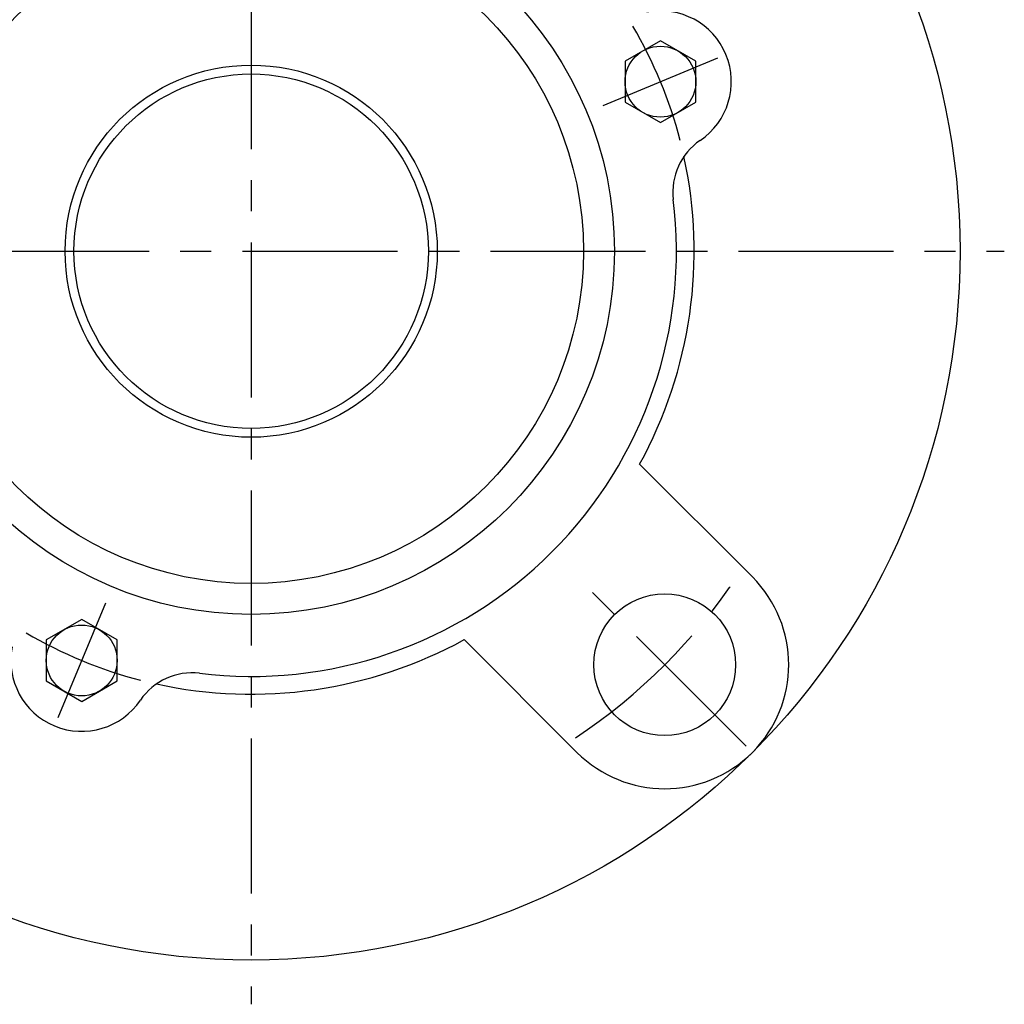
# Model space of a CAD drawing. Extents: x -85 to 182, y -85 to 182.
# Tile 2 of 11: x -26 to 85, y -85 to 26. Entities that reach past the tile are written whole.
import ezdxf

# ---------------------------------------------------------------- set-up
doc = ezdxf.new("R2010")
doc.units = 0
doc.header["$LTSCALE"] = 14
doc.linetypes.add('CENTER', pattern=[2, 1.25, -0.25, 0.25, -0.25])
doc.layers.get('0').update_dxf_attribs({"linetype": 'CONTINUOUS'})
doc.layers.add('CENTER', color=1, linetype='CENTER')

msp = doc.modelspace()

# ---------------------------------------------------------------- linework, layer by layer
for p, q in [((46.19, 23.75), (42.19, 21.44)), ((50.19, 21.44), (46.19, 23.75)), ((42.19, 21.44), (42.19, 16.82)), ((50.19, 16.82), (50.19, 21.44)), ((42.19, 16.82), (46.19, 14.52)), ((46.19, 14.52), (50.19, 16.82)), ((56.57, -36.77), (43.84, -24.04)), ((-19.13, -41.58), (-23.13, -43.88)), ((-15.13, -43.88), (-19.13, -41.58)), ((-23.13, -43.88), (-23.13, -48.5)), ((-15.13, -48.5), (-15.13, -43.88)), ((36.77, -56.57), (24.04, -43.84)), ((-23.13, -48.5), (-19.13, -50.81)), ((-19.13, -50.81), (-15.13, -48.5))]:
    msp.add_line(p, q)
for centre, radius in [((0, 0), 80), ((0, 0), 41), ((0, 0), 37.5), ((46.19, 19.13), 4), ((0, 0), 21), ((0, 0), 20), ((46.67, -46.67), 8), ((-19.13, -46.19), 4)]:
    msp.add_circle(centre, radius)
for centre, radius, start, end in [((46.19, 19.13), 8, 304.037, 100.963), ((54.59, 6.7), 7, 124.037, 187.0013), ((0, 0), 50, 331.2602, 12.3558), ((0, 0), 48, 262.9987, 7.0013), ((46.67, -46.67), 14, 225, 45), ((0, 0), 50, 257.6442, 298.7398), ((-19.13, -46.19), 8, 169.037, 325.963), ((-6.7, -54.59), 7, 82.9987, 145.963)]:
    msp.add_arc(centre, radius, start, end)
at = {"layer": 'CENTER'}
for p, q in [((0, 85), (0, -85)), ((39.73, 16.46), (52.66, 21.81)), ((-85, 0), (85, 0)), ((55.86, -55.86), (37.48, -37.48)), ((-16.46, -39.73), (-21.81, -52.66))]:
    msp.add_line(p, q, dxfattribs=at)
for radius, start, end in [(50, 14.472, 30.528), (66, 303.6961, 326.3039), (50, 239.472, 255.528)]:
    msp.add_arc((0, 0), radius, start, end, dxfattribs=at)

doc.saveas('drawing.dxf')
